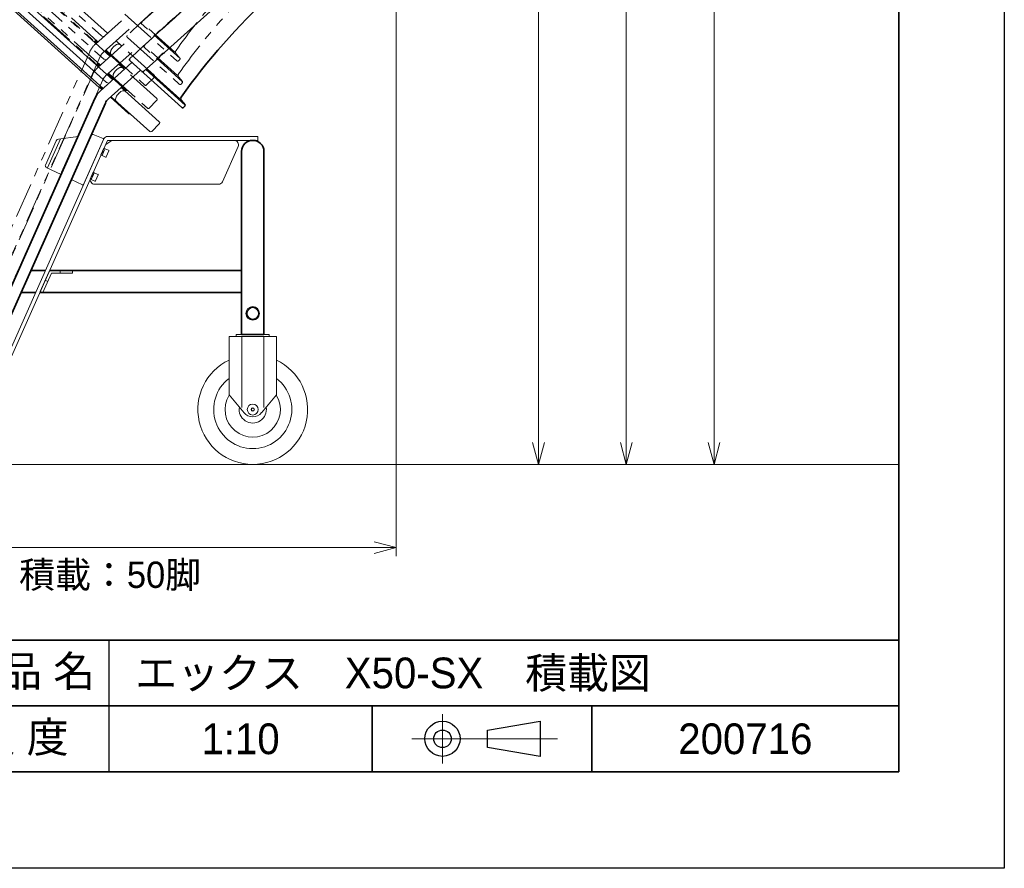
# Model space of a CAD drawing. Header units: millimetres. Extents: x 0 to 4200, y 0 to 2970.
# Tile 5 of 7: x 3078 to 4200, y 0 to 966. Entities that reach past the tile are written whole.
import ezdxf
from ezdxf.enums import TextEntityAlignment as Align

# ---------------------------------------------------------------- set-up
doc = ezdxf.new("R2010")
doc.units = ezdxf.units.MM
doc.header["$LTSCALE"] = 10
doc.linetypes.add('ACISOTGB', pattern=[9, 4, -1, 1, -1, 1, -1])
doc.linetypes.add('AM_ISO08W050x2', pattern=[9, 6, -0.75, 1.5, -0.75])
doc.layers.get('0').update_dxf_attribs({"lineweight": 35})
doc.layers.get('Defpoints').update_dxf_attribs({"lineweight": 35})
for name, color, linetype, lineweight in [('ねじ類', 211, 'Continuous', 20), ('中線', 3, 'Continuous', 20), ('中線2', 2, 'Continuous', 20), ('図枠', 7, 'Continuous', 35), ('太線', 7, 'Continuous', 35), ('寸法線', 1, 'Continuous', 13), ('想像線', 130, 'ACISOTGB', 13), ('細線', 1, 'Continuous', 13), ('細線2', 5, 'Continuous', 13)]:
    doc.layers.add(name, color=color, linetype=linetype, lineweight=lineweight)
doc.styles.get("Standard").update_dxf_attribs({"font": 'HGPGothicM.ttf'})
doc.dimstyles.new('AICHI_JIS$0', dxfattribs={"dimtxt": 3, "dimasz": 2.5, "dimexe": 1, "dimexo": 1, "dimgap": 1.5, "dimtad": 3, "dimdec": 8, "dimdsep": 46, "dimtxsty": 'STANDARD', "dimblk": 'OPEN30', "dimcen": 0, "dimclrd": 1, "dimclre": 1, "dimclrt": 2, "dimazin": 2, "dimtp": 0.1, "dimtm": 0.1, "dimtfac": 0.71, "dimtdec": 8, "dimtmove": 0, "dimatfit": 3, "dimldrblk": 'OPEN30', "dimfxl": 20, "dimlwd": -1, "dimlwe": -1, "dimarcsym": 1})

# ---------------------------------------------------------------- blocks, each defined once
blk = doc.blocks.new('AICHI_SEIHIN_A3')
at = {"layer": '図枠', "color": 1, "lineweight": 25}
for p, q in [((420, 297), (420, 0)), ((420, 0), (0, 0))]:
    blk.add_line(p, q, dxfattribs=at)
at = {"layer": '図枠'}
for p, q in [((408, 286), (408, 11)), ((23, 26), (408, 26)), ((408, 11), (23, 11))]:
    blk.add_line(p, q, dxfattribs=at)
blk = doc.blocks.new('AICHI表題欄_製品図')
at = {"layer": '図枠'}
for p, q in [((-110, 15), (-110, 0)), ((-110, 15), (0, 15)), ((0, 0), (0, 15)), ((-110, 7.5), (0, 7.5)), ((-60, 7.5), (-60, 0)), ((-35, 7.5), (-35, 0)), ((-110, 0), (0, 0))]:
    blk.add_line(p, q, dxfattribs=at)
at = {"layer": '図枠', "color": 1, "linetype": 'Continuous', "lineweight": 25}
for p, q in [((-90, 15), (-90, 7.5)), ((-90, 7.5), (-90, 0))]:
    blk.add_line(p, q, dxfattribs=at)
at = {"layer": '図枠', "color": 1, "linetype": 'AM_ISO08W050x2', "lineweight": 13, "ltscale": 0.5}
for p, q in [((-52, 6.55), (-52, 0.95)), ((-55.5, 3.75), (-38.88, 3.75))]:
    blk.add_line(p, q, dxfattribs=at)
at = {"layer": '図枠', "color": 7, "linetype": 'Continuous', "lineweight": 25}
blk.add_lwpolyline([(-46.88, 4.75), (-40.88, 5.75), (-40.88, 1.75), (-46.88, 2.75)], close=True, dxfattribs=at)
for radius in [2, 1]:
    blk.add_circle((-52, 3.75), radius, dxfattribs=at)
at = {"layer": '図枠', "char_height": 3.5, "attachment_point": 5}
for s, insert in [('製 品 名', (-100, 11.25)), ('尺 度', (-100, 3.75))]:
    blk.add_mtext_dynamic_manual_height_columns(s, width=26.9881, gutter_width=17.5, heights=[0], dxfattribs=dict(at, insert=insert))
at = {"layer": '図枠', "color": 2}
blk.add_attdef('GEN-TITLE-DES1{24}', text='', height=3.5, dxfattribs=at).set_placement((-87, 11.25), align=Align.MIDDLE_LEFT)
blk.add_attdef('GEN-TITLE-SCA', text='', height=3.5, dxfattribs=at).set_placement((-75, 3.75), align=Align.MIDDLE)
blk.add_attdef('GEN-TITLE-DAT', text='', height=3.5, dxfattribs=at).set_placement((-17.5, 3.75), align=Align.MIDDLE_CENTER)
blk = doc.blocks.new('X50_50脚積載_d')
at = {"layer": '中線'}
for p, q in [((20.2, 560.3), (231.4, 370.1)), ((238.5, 373.1), (42.4, 549.7)), ((321.1, 344.3), (276.1, 384.7)), ((224.1, 363.9), (226.2, 362)), ((231.9, 369.9), (234.4, 369.3)), ((291.6, 325.3), (248.3, 364.4)), ((235.9, 353.3), (256.9, 334.4)), ((237.3, 353.4), (281, 314)), ((245.7, 357.9), (244.7, 356.8)), ((258.2, 334.5), (258.3, 334.5)), ((291.4, 322.8), (283.1, 314.1)), ((291.4, 322.8), (291.8, 323.2))]:
    blk.add_line(p, q, dxfattribs=at)
for centre, radius, start, end in [((232.1, 370.8), 1, 228, 258), ((238, 354.1), 1, 173.8923, 228), ((257.5, 335.2), 1, 228, 316), ((290.6, 324.2), 1.5, 320, 48), ((282, 315.2), 1.5, 228, 316)]:
    blk.add_arc(centre, radius, start, end, dxfattribs=at)
for centre, start_param, end_param in [((248.5, 354.8), 0, 1.503047), ((247.4, 353.7), 1.503047, 3.141593)]:
    blk.add_ellipse(centre, major_axis=(4.68, 5.2), ratio=0.590468, start_param=start_param, end_param=end_param, dxfattribs=at)
at = {"layer": '中線2'}
blk.add_line((315.1, 351.5), (277.1, 385.7), dxfattribs=at)
at = {"layer": '太線'}
for p, q in [((-3.2, 571), (227.6, 363.2)), ((388.7, 486.1), (297.5, 404)), ((224.6, 360.6), (260.4, 392.8)), ((258.2, 394.9), (317.3, 341.6)), ((291.1, 398.2), (273.8, 382.6)), ((233.4, 351), (270.2, 384.1)), ((61.6, -0.1), (218.3, 351.9)), ((320.9, 344.6), (316.6, 349.7)), ((73.5, -5.4), (230.2, 346.5)), ((320.9, 343.3), (319.4, 341.7))]:
    blk.add_line(p, q, dxfattribs=at)
for centre, radius, start, end in [((6054, -5850.3), 8521.9, 130.73811, 132.85255), ((927.5, -81.6), 750, 120.8635, 144.5543), ((301.9, 392.6), 12.2, 111.5828, 152.4172), ((297.4, 404.1), 0.2, 291.5828, 312), ((259.2, 396), 1.5, 132.8525, 228), ((290.9, 398.3), 0.2, 312, 332.4172), ((272.8, 383.7), 1.5, 228, 312), ((318.9, 351.6), 3, 144.5543, 220), ((318.3, 342.7), 1.5, 228, 318), ((320.1, 344), 1, 318, 40)]:
    blk.add_arc(centre, radius, start, end, dxfattribs=at)
for major_axis, ratio, start_param, end_param in [((-4.8, -26.1), 0.997304, -2.222476, -1.811775), ((-2.5, -13.3), 0.994708, -2.223441, -1.812436)]:
    blk.add_ellipse((242.4, 341), major_axis=major_axis, ratio=ratio, start_param=start_param, end_param=end_param, dxfattribs=at)
at = {"layer": '想像線'}
for p, q in [((-9.1, 624.1), (221.7, 416.3)), ((14.4, 613.3), (225.6, 423.1)), ((-6.1, 597.5), (224.6, 389.7)), ((232.7, 426.1), (36.6, 602.8)), ((17.3, 586.8), (228.5, 396.6)), ((22.8, 592.2), (217.2, 417.2)), ((235.6, 399.6), (39.5, 576.2)), ((25.8, 565.7), (220.2, 390.7)), ((385.8, 512.6), (294.6, 430.5)), ((285.2, 451.2), (267.9, 435.7)), ((218.8, 413.6), (254.6, 445.9)), ((252.3, 447.9), (311.5, 394.7)), ((315.2, 397.3), (270.3, 437.8)), ((309.3, 404.5), (271.3, 438.7)), ((227.5, 404), (264.3, 437.1)), ((288.6, 425.5), (293.8, 430.1)), ((292.2, 429.3), (289.6, 426.9)), ((218.2, 417), (220.4, 415)), ((218.6, 417.2), (219.5, 418.2)), ((221.1, 415.7), (219, 417.6)), ((221.7, 387.1), (257.5, 419.3)), ((226, 422.9), (228.5, 422.4)), ((285.8, 378.3), (242.4, 417.4)), ((255.2, 421.4), (314.4, 368.1)), ((288.1, 424.7), (270.8, 409.1)), ((55.8, 53), (212.4, 404.9)), ((230.1, 406.3), (251, 387.5)), ((230.5, 377.5), (267.2, 410.6)), ((231.5, 406.4), (275.1, 367.1)), ((239.9, 410.9), (238.8, 409.8)), ((318.1, 370.8), (273.2, 411.3)), ((312.2, 378), (274.2, 412.2)), ((67.6, 47.7), (224.3, 399.6)), ((229, 396.4), (231.4, 395.9)), ((315, 397.7), (310.8, 402.7)), ((315, 396.3), (313.6, 394.8)), ((221.1, 390.5), (223.3, 388.5)), ((221.5, 390.7), (222.5, 391.7)), ((224, 389.2), (221.9, 391.1)), ((242.8, 384.4), (241.7, 383.3)), ((288.7, 351.8), (245.3, 390.9)), ((252.4, 387.5), (252.4, 387.5)), ((58.7, 26.4), (215.4, 378.4)), ((70.6, 21.1), (227.2, 373)), ((233, 379.8), (253.9, 360.9)), ((234.4, 379.9), (278, 340.6)), ((285.6, 375.8), (277.2, 367.2)), ((285.6, 375.8), (285.9, 376.3)), ((318, 371.1), (313.7, 376.2)), ((255.3, 361), (255.3, 361)), ((317.9, 369.8), (316.5, 368.2)), ((288.5, 349.3), (280.1, 340.6)), ((288.5, 349.3), (288.9, 349.7))]:
    blk.add_line(p, q, dxfattribs=at)
for centre, radius, start, end in [((6051, -5823.8), 8521.9, 130.73811, 132.85255), ((921.6, -28.5), 750, 120.8635, 144.5543), ((924.6, -55.1), 750, 120.8635, 144.5543), ((266.9, 436.8), 1.5, 228, 312), ((299, 419.1), 12.2, 111.5828, 152.4172), ((294.4, 430.7), 0.2, 291.5828, 312), ((217.9, 417.9), 1, 228, 316), ((226.3, 423.9), 1, 228, 258), ((256.2, 422.5), 1.5, 132.8525, 228), ((288, 424.9), 0.2, 312, 332.4172), ((232.1, 407.1), 1, 173.8923, 228), ((269.8, 410.3), 1.5, 228, 312), ((313.1, 404.7), 3, 144.5543, 220), ((229.2, 397.4), 1, 228, 258), ((312.5, 395.8), 1.5, 228, 318), ((314.3, 397), 1, 318, 40), ((220.8, 391.4), 1, 228, 316), ((251.7, 388.2), 1, 228, 316), ((235.1, 380.6), 1, 173.8923, 228), ((284.8, 377.2), 1.5, 320, 48), ((316, 378.1), 3, 144.5543, 220), ((317.2, 370.5), 1, 318, 40), ((254.6, 361.7), 1, 228, 316), ((276.1, 368.2), 1.5, 228, 316), ((315.4, 369.2), 1.5, 228, 318), ((287.7, 350.7), 1.5, 320, 48), ((279, 341.7), 1.5, 228, 316)]:
    blk.add_arc(centre, radius, start, end, dxfattribs=at)
for centre, major_axis, ratio, start_param, end_param in [((236.5, 394), (-4.8, -26.1), 0.997304, -2.222476, -1.811775), ((236.5, 394), (-2.5, -13.3), 0.994708, -2.223441, -1.812436), ((241.6, 406.7), (4.68, 5.2), 0.590468, 1.503047, 3.141593), ((242.6, 407.8), (4.68, 5.2), 0.590468, 0, 1.503047), ((239.5, 367.5), (-4.8, -26.1), 0.997304, -2.222476, -1.811775), ((244.5, 380.2), (4.68, 5.2), 0.590468, 1.503047, 3.141593), ((245.5, 381.3), (4.68, 5.2), 0.590468, 0, 1.503047), ((239.5, 367.5), (-2.5, -13.3), 0.994708, -2.223441, -1.812436)]:
    blk.add_ellipse(centre, major_axis=major_axis, ratio=ratio, start_param=start_param, end_param=end_param, dxfattribs=at)
at = {"layer": '細線'}
for p, q in [((28.7, 539.2), (223.1, 364.2)), ((224.5, 364.2), (225.4, 365.2))]:
    blk.add_line(p, q, dxfattribs=at)
blk.add_arc((223.7, 364.9), 1, 228, 316, dxfattribs=at)
at = {"layer": '細線2'}
for p, q in [((291.5, 399), (296.7, 403.6)), ((295.2, 402.8), (292.5, 400.4)), ((227, 362.7), (224.8, 364.6))]:
    blk.add_line(p, q, dxfattribs=at)
blk = doc.blocks.new('SW_8_ｂ')
at = {"layer": 'ねじ類'}
blk.add_circle((0, 0), 7.7, dxfattribs=at)
blk = doc.blocks.new('六角ﾎﾞﾙﾄ_M8_ｂ')
at = {"layer": 'ねじ類'}
for p, q in [((-3.8, 6.5), (-7.5, 0)), ((-7.5, 0), (-3.8, -6.5)), ((3.8, 6.5), (-3.8, 6.5)), ((7.5, 0), (3.8, 6.5)), ((3.8, -6.5), (7.5, 0)), ((-3.8, -6.5), (3.8, -6.5))]:
    blk.add_line(p, q, dxfattribs=at)
blk.add_circle((0, 0), 6.5, dxfattribs=at)
blk = doc.blocks.new('六角穴付_P2_M5_a')
at = {"layer": 'ねじ類'}
for p, q in [((-4.2, 0), (-4.2, 4.5)), ((-4.2, 0), (-4.2, -1.3)), ((-4.2, 0), (0, 0)), ((-3.8, 5), (3.8, 5)), ((0, -1.3), (-0.8, 0)), ((0, 0), (0.8, -1.3)), ((4.2, 0), (0, 0)), ((4.2, 0), (4.2, 4.5)), ((4.2, 0), (4.2, -1.3)), ((4.2, -1.3), (-4.2, -1.3))]:
    blk.add_line(p, q, dxfattribs=at)
for centre, start, end in [((-3.8, 4.5), 90, 180), ((3.8, 4.5), 0, 90)]:
    blk.add_arc(centre, 0.5, start, end, dxfattribs=at)
blk = doc.blocks.new('_Open30')
at = {"color": 0, "linetype": 'ByBlock', "lineweight": -2}
for p, q in [((-1, 0.268), (0, 0)), ((0, 0), (-1, -0.268)), ((0, 0), (-1, 0))]:
    blk.add_line(p, q, dxfattribs=at)
blk = doc.blocks.new('*D40')
at = {"layer": 'Defpoints', "color": 0, "transparency": 16777216}
for p in [(3507.3, 1080.7), (2446.4, 522.5), (2446.4, 365.3)]:
    blk.add_point(p, dxfattribs=at)
at = {"layer": '寸法線', "color": 1, "linetype": 'ByBlock', "transparency": 16777216}
for p, q in [((3507.3, 1070.7), (3507.3, 355.3)), ((2446.4, 512.5), (2446.4, 355.3)), ((3482.3, 365.3), (2471.4, 365.3))]:
    blk.add_line(p, q, dxfattribs=at)
at = {"layer": '寸法線', "color": 1, "transparency": 16777216, "xscale": 25, "yscale": 25, "zscale": 25, "rotation": 180}
blk.add_blockref('_Open30', (2446.4, 365.3), dxfattribs=at)
at = {"layer": '寸法線', "color": 1, "transparency": 16777216, "xscale": 25, "yscale": 25, "zscale": 25}
blk.add_blockref('_Open30', (3507.3, 365.3), dxfattribs=at)
at = {"layer": '寸法線', "color": 211, "transparency": 16777216, "char_height": 30, "attachment_point": 5}
for s, insert in [('1060', (2976.8, 395.3)), ('スタックカートＸ型\u3000積載：50脚', (2976.8, 332.6))]:
    blk.add_mtext(s, dxfattribs=dict(at, insert=insert))
blk = doc.blocks.new('*D41')
at = {"layer": 'Defpoints', "color": 0, "transparency": 16777216}
for p in [(3360.1, 1903.2), (3669.4, 1903.2), (3343.9, 460)]:
    blk.add_point(p, dxfattribs=at)
at = {"layer": '寸法線', "color": 1, "linetype": 'ByBlock', "transparency": 16777216}
for p, q in [((3370.1, 1903.2), (3679.4, 1903.2)), ((3669.4, 485), (3669.4, 1878.2)), ((3353.9, 460), (3679.4, 460))]:
    blk.add_line(p, q, dxfattribs=at)
at = {"layer": '寸法線', "color": 1, "transparency": 16777216, "xscale": 25, "yscale": 25, "zscale": 25}
for p, rotation in [((3669.4, 1903.2), 90), ((3669.4, 460), 270)]:
    blk.add_blockref('_Open30', p, dxfattribs=dict(at, rotation=rotation))
at = {"layer": '寸法線', "color": 3, "transparency": 16777216, "insert": (3637.5, 1181.6), "char_height": 30, "attachment_point": 5, "rotation": 90}
blk.add_mtext('1460：30脚', dxfattribs=at)
blk = doc.blocks.new('*D42')
at = {"layer": 'Defpoints', "color": 0, "transparency": 16777216}
for p in [(3330.9, 2168.5), (3769.4, 2168.5), (3343.9, 460)]:
    blk.add_point(p, dxfattribs=at)
at = {"layer": '寸法線', "color": 1, "linetype": 'ByBlock', "transparency": 16777216}
for p, q in [((3340.9, 2168.5), (3779.4, 2168.5)), ((3769.4, 485), (3769.4, 2143.5)), ((3353.9, 460), (3779.4, 460))]:
    blk.add_line(p, q, dxfattribs=at)
at = {"layer": '寸法線', "color": 1, "transparency": 16777216, "xscale": 25, "yscale": 25, "zscale": 25}
for p, rotation in [((3769.4, 2168.5), 90), ((3769.4, 460), 270)]:
    blk.add_blockref('_Open30', p, dxfattribs=dict(at, rotation=rotation))
at = {"layer": '寸法線', "color": 3, "transparency": 16777216, "insert": (3737.5, 1314.2), "char_height": 30, "attachment_point": 5, "rotation": 90}
blk.add_mtext('1725：40脚', dxfattribs=at)
blk = doc.blocks.new('*D43')
at = {"layer": 'Defpoints', "color": 0, "transparency": 16777216}
for p in [(3301.6, 2433.7), (3869.4, 2433.7), (3343.9, 460)]:
    blk.add_point(p, dxfattribs=at)
at = {"layer": '寸法線', "color": 1, "linetype": 'ByBlock', "transparency": 16777216}
for p, q in [((3311.6, 2433.7), (3879.4, 2433.7)), ((3869.4, 485), (3869.4, 2408.7)), ((3353.9, 460), (3879.4, 460))]:
    blk.add_line(p, q, dxfattribs=at)
at = {"layer": '寸法線', "color": 1, "transparency": 16777216, "xscale": 25, "yscale": 25, "zscale": 25}
for p, rotation in [((3869.4, 2433.7), 90), ((3869.4, 460), 270)]:
    blk.add_blockref('_Open30', p, dxfattribs=dict(at, rotation=rotation))
at = {"layer": '寸法線', "color": 3, "transparency": 16777216, "insert": (3837.5, 1446.8), "char_height": 30, "attachment_point": 5, "rotation": 90}
blk.add_mtext('1990：50脚', dxfattribs=at)

msp = doc.modelspace()

# ---------------------------------------------------------------- linework, layer by layer
at = {"layer": '中線'}
for p, q in [((3035.09621973, 518.23053428), (3174.27460908, 830.83031489)), ((3178.38556364, 833.5), (3349.57143421, 833.5)), ((3349.57143421, 833.5), (3349.57143421, 829)), ((3039.20717429, 516.40021938), (3178.38556364, 829)), ((3176.35188042, 824.43227271), (3183.38556364, 829)), ((3349.57143421, 829), (3178.38556364, 829)), ((3309.44481869, 781.96631678), (3327.25396611, 821.96631678)), ((3163.82345419, 779), (3304.87709141, 779)), ((3316.87143421, 605.7), (3316.87143421, 539.199992)), ((3316.87143421, 605.7), (3370.87143421, 605.7)), ((3325.12143421, 608), (3362.62143421, 608)), ((3325.12143421, 608), (3325.12143421, 605.7)), ((3331.37143421, 605.699992), (3331.37143421, 524.773043)), ((3356.37143421, 605.699992), (3356.37143421, 524.625239)), ((3362.62143421, 608), (3362.62143421, 605.7)), ((3370.87143421, 605.7), (3370.87143421, 539.199992)), ((3316.87143021, 539.199989), (3333.90334021, 518.855105)), ((3370.87143421, 539.199989), (3353.83952821, 518.855105)), ((230, 460), (4080, 460))]:
    msp.add_line(p, q, dxfattribs=at)
for centre, radius in [((3343.87143421, 522.5), 6.25), ((3343.87143421, 522.499995), 1.5)]:
    msp.add_circle(centre, radius, dxfattribs=at)
for centre, radius, start, end in [((3178.38556364, 829), 4.5, 90, 156.0000000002), ((3322.68623882, 824), 5, 336.0000000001, 90), ((3163.82345419, 784), 5, 156.0000000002, 270), ((3304.87709141, 784), 5, 270, 336.0000000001), ((3343.87143421, 522.5), 62.5, 115.5945522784, 64.4054477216), ((3343.87143421, 522.5), 44.5, 127.35427, 52.645742), ((3343.87143421, 522.5), 31.5, 148.99728, 31.5884869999), ((3343.87143421, 522.5), 15.5, 170.03032, 9.969682), ((3343.87143421, 527.199992), 13, 219.24953, 320.7504599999)]:
    msp.add_arc(centre, radius, start, end, dxfattribs=at)
at = {"layer": '中線2'}
for p, q in [((3144.84359209, 833.56778183), (3122.43137458, 830.41795008)), ((3137.97931728, 786.18865484), (3159.57281184, 834.6884377)), ((3161.12155656, 835.85550055), (3160.02372745, 835.70121073)), ((3173.31448209, 831.21823138), (3162.14911595, 835.72933212)), ((3120.10825751, 828.6673558), (3107.75812908, 800.92851319)), ((3151.1050719, 778.79068236), (3173.85342095, 829.88431088)), ((3108.70847771, 798.31745181), (3125.50231055, 790.12655224)), ((3137.19375526, 784.42425365), (3149.7531553, 778.29862496)), ((3101.79575188, 656.97646627), (3111.55743131, 678.90155726)), ((3114.48077677, 677.6), (3104.71909734, 655.67490902)), ((3114.48077677, 680.8), (3138.48077677, 680.8)), ((3114.48077677, 677.6), (3138.48077677, 677.6)), ((3138.48077677, 677.6), (3138.48077677, 680.8)), ((3101.79575188, 656.97646627), (3104.71909734, 655.67490902))]:
    msp.add_line(p, q, dxfattribs=at)
for centre, radius, start, end in [((3122.84889388, 827.44714587), 3, 98, 156), ((3161.39990276, 833.87496441), 2, 68, 156), ((3172.9398755, 830.29104752), 1, 336, 68), ((3109.58522, 800.1150399), 2, 156, 244), ((3139.8064082, 785.37518155), 2, 156, 244), ((3150.19152645, 779.19741901), 1, 244, 336), ((3114.48077677, 677.6), 3.2, 90, 156.0017539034)]:
    msp.add_arc(centre, radius, start, end, dxfattribs=at)
at = {"layer": '太線'}
for p, q in [((3331.17143421, 608), (3331.17143421, 816.29999662)), ((3356.57143421, 608), (3356.57143421, 816.29999662)), ((3091.05726504, 680.8), (3107.47680922, 680.8)), ((3112.40267248, 680.8), (3331.17143421, 680.8)), ((3079.92654791, 655.8), (3096.34609209, 655.8)), ((3101.27195534, 655.8), (3331.17143421, 655.8)), ((3356.57143421, 608), (3331.17143421, 608))]:
    msp.add_line(p, q, dxfattribs=at)
msp.add_arc((3343.87143421, 816.3), 12.7, 0, 180, dxfattribs=at)
at = {"layer": '細線'}
for p, q in [((3109.97295996, 797.70072261), (3124.6803317, 830.73402039)), ((3124.48077677, 680.8), (3124.48077677, 677.6)), ((3110.41341034, 668.46454542), (3107.49006488, 669.76610268))]:
    msp.add_line(p, q, dxfattribs=at)
msp.add_circle((3343.87143421, 522.499995), 2, dxfattribs=at)

# ---------------------------------------------------------------- block references
msp.add_blockref('X50_50脚積載_d', (2945.79733027, 524.95761279))
at = {"layer": 'ねじ類', "rotation": 246}
for p in [(3173.87885973, 815.68160596), (3161.67676044, 788.27524223)]:
    msp.add_blockref('六角穴付_P2_M5_a', p, dxfattribs=at)
at = {"layer": 'ねじ類'}
for name in ['SW_8_ｂ', '六角ﾎﾞﾙﾄ_M8_ｂ']:
    msp.add_blockref(name, (3343.87143421, 632), dxfattribs=at)
at = {"layer": '太線', "lineweight": 0, "xscale": 10, "yscale": 10, "zscale": 10}
msp.add_blockref('AICHI_SEIHIN_A3', (0, 0), dxfattribs=at)
msp.add_blockref('AICHI表題欄_製品図', (4080, 110), dxfattribs=at).add_auto_attribs({'GEN-TITLE-DES1{24}': 'エックス\u3000X50-SX\u3000積載図', 'GEN-TITLE-SCA': '1:10', 'GEN-TITLE-DAT': '200716'})

# ---------------------------------------------------------------- dimensions: what is measured, and where the dimension line sits
at = {"layer": '寸法線'}
for base, p2, text, picture, middle in [((3869.44887252, 2433.68618951), (3301.60948917, 2433.68618951), '1990：50脚', '*D43', (3837.46917709, 1446.84309475)), ((3769.44887252, 2168.45481452), (3330.8547423, 2168.45481452), '1725：40脚', '*D42', (3737.46917709, 1314.22740726)), ((3669.44887252, 1903.22343953), (3360.09999542, 1903.22343953), '1460：30脚', '*D41', (3637.46917709, 1181.61171977))]:
    dim = msp.add_linear_dim(base=base, p1=(3343.87143421, 460), p2=p2, angle=90, text=text, dimstyle='AICHI_JIS$0', override={"dimscale": 10, "dimblk1": 'Open30', "dimblk2": 'Open30', "dimsah": 1, "dimclrt": 3, "dimtdec": 2}, dxfattribs=at)
    dim.commit()
    dim.dimension.update_dxf_attribs({"geometry": picture, "text_midpoint": middle})
dim = msp.add_linear_dim(base=(2446.39423244, 365.2983539), p1=(3507.267277, 1080.69529896), p2=(2446.39423244, 522.5), text='1060\\XスタックカートＸ型\u3000積載：50脚', dimstyle='AICHI_JIS$0', override={"dimscale": 10, "dimblk1": 'Open30', "dimblk2": 'Open30', "dimsah": 1, "dimclrt": 211, "dimtdec": 2}, dxfattribs=at)
dim.commit()
dim.dimension.update_dxf_attribs({"geometry": '*D40', "text_midpoint": (2976.83075472, 365.2983539)})

doc.saveas('drawing.dxf')
